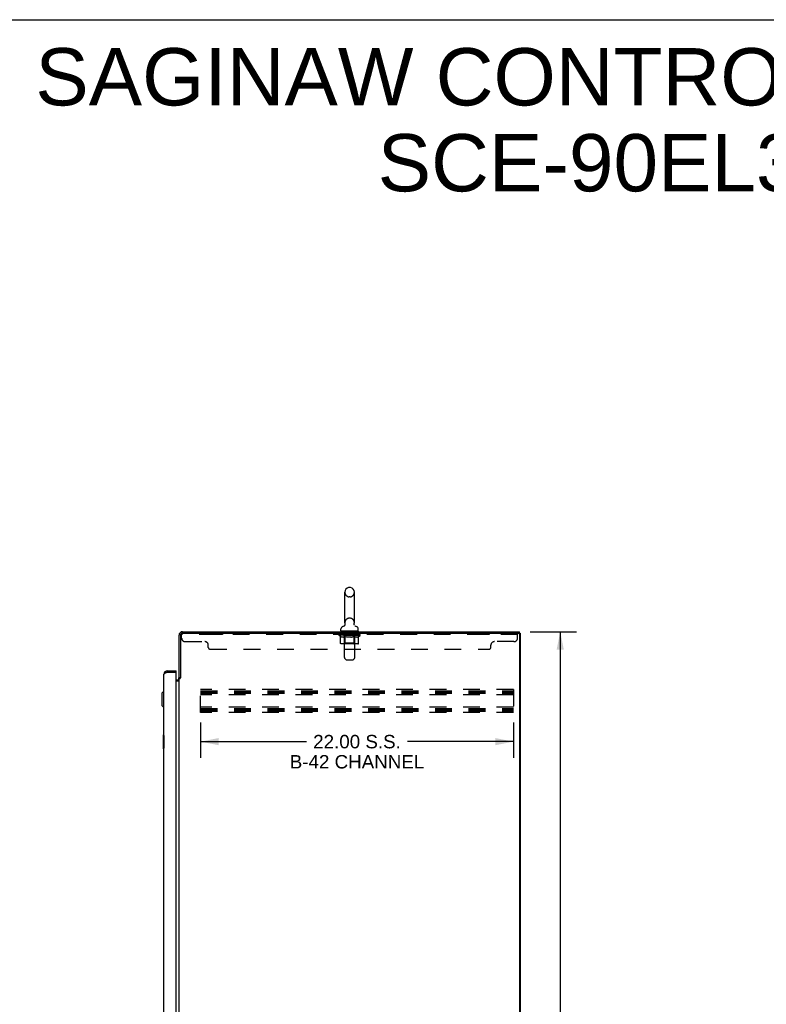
# Model space of a CAD drawing. Header units: inches. Extents: x 0 to 214, y 0 to 139.
# Tile 11 of 12: x 109 to 162, y 69 to 139. Entities that reach past the tile are written whole.
import ezdxf

# ---------------------------------------------------------------- set-up
doc = ezdxf.new("R2010")
doc.units = ezdxf.units.IN
doc.header["$LTSCALE"] = 11.781
doc.header["$MEASUREMENT"] = 0
doc.linetypes.add('HIDDEN', pattern=[0.2, 0.1, -0.1])
doc.layers.get('0').update_dxf_attribs({"linetype": 'CONTINUOUS'})
for name, color, linetype in [('02___PRT_ALL_AXES', 7, 'CONTINUOUS'), ('DEFAULT_2', 8, 'HIDDEN'), ('DIMENSIONS', 7, 'CONTINUOUS')]:
    doc.layers.add(name, color=color, linetype=linetype)
doc.styles.get("Standard").update_dxf_attribs({"font": 'arial.ttf'})
doc.dimstyles.new('DIMSTYLE_1', dxfattribs={"dimtxt": 0.945, "dimasz": 1.26, "dimexe": 0.09, "dimexo": 0.07, "dimgap": 0.0375, "dimtad": 0, "dimtih": 1, "dimtoh": 1, "dimzin": 4, "dimdsep": 46, "dimtxsty": 'Standard', "dimblk": '_FILLED', "dimblk1": '_FILLED', "dimblk2": '_FILLED', "dimcen": 0.09, "dimazin": 1, "dimtfac": 1, "dimtdec": 3, "dimtofl": 0, "dimtmove": 0, "dimatfit": 3, "dimldrblk": '_FILLED', "dimfxl": 1, "dimtolj": 1, "dimtzin": 4, "dimarcsym": 0})

# ---------------------------------------------------------------- blocks, each defined once
blk = doc.blocks.new('_FILLED')
at = {"color": 0, "linetype": 'ByBlock'}
blk.add_solid([(0, 0), (-1, 0.2), (-1, -0.2)], dxfattribs=at)
blk = doc.blocks.new('*D3')
at = {"layer": 'DIMENSIONS', "color": 2, "linetype": 'Continuous'}
for p, q in [((145.08, 95.525), (148.325, 95.525)), ((147.191, 95.525), (147.191, 51.47)), ((147.191, 5.525), (147.191, 49.58)), ((145.08, 5.525), (148.325, 5.525))]:
    blk.add_line(p, q, dxfattribs=at)
at = {"layer": 'DIMENSIONS', "color": 2, "linetype": 'Continuous', "xscale": 1.26, "yscale": 1.26, "zscale": 1.26}
for p, rotation in [((147.191, 95.525), 90), ((147.191, 5.525), 270)]:
    blk.add_blockref('_FILLED', p, dxfattribs=dict(at, rotation=rotation))
at = {"layer": 'DIMENSIONS', "color": 2, "linetype": 'Continuous', "insert": (147.191, 50.998), "char_height": 0.945, "width": 3.30223, "attachment_point": 2, "line_spacing_factor": 0.9}
blk.add_mtext('90.00', dxfattribs=at)
blk = doc.blocks.new('*D4')
at = {"layer": 'DIMENSIONS', "color": 2, "linetype": 'Continuous'}
for p, q in [((121.896, 89.136), (121.896, 86.655)), ((143.896, 89.136), (143.896, 86.655)), ((121.896, 87.789), (129.346, 87.789)), ((143.896, 87.789), (136.445, 87.789))]:
    blk.add_line(p, q, dxfattribs=at)
at = {"layer": 'DIMENSIONS', "color": 2, "linetype": 'Continuous', "xscale": 1.26, "yscale": 1.26, "zscale": 1.26, "rotation": 180}
blk.add_blockref('_FILLED', (121.896, 87.789), dxfattribs=at)
at = {"layer": 'DIMENSIONS', "color": 2, "linetype": 'Continuous', "xscale": 1.26, "yscale": 1.26, "zscale": 1.26}
blk.add_blockref('_FILLED', (143.896, 87.789), dxfattribs=at)
at = {"layer": 'DIMENSIONS', "color": 2, "linetype": 'Continuous', "insert": (132.896, 88.261), "char_height": 0.945, "width": 9.45, "attachment_point": 2, "line_spacing_factor": 0.9}
blk.add_mtext('22.00 S.S.\\PB-42 CHANNEL', dxfattribs=at)

msp = doc.modelspace()

# ---------------------------------------------------------------- linework, layer by layer
at = {"color": 7, "linetype": 'Continuous'}
for p, q in [((0, 138.6), (214.2, 138.6)), ((132.413, 98.637), (132.336, 98.637)), ((132.04, 96.147), (132.04, 98.307)), ((132.709, 96.147), (132.709, 98.307)), ((131.765, 95.575), (131.765, 95.731)), ((131.983, 95.924), (131.979, 95.921)), ((132.7, 96.054), (132.7, 96.06)), ((132.7, 96.043), (132.7, 96.048)), ((132.701, 96.031), (132.7, 96.037)), ((132.706, 96.008), (132.704, 96.014)), ((132.708, 96.003), (132.706, 96.008)), ((132.71, 95.997), (132.708, 96.003)), ((132.712, 95.992), (132.71, 95.997)), ((132.985, 95.575), (132.985, 95.731)), ((131.78, 95.555), (131.78, 95.525)), ((132.97, 95.555), (131.78, 95.555)), ((132.97, 95.555), (132.97, 95.525)), ((144.322, 95.421), (144.274, 95.421)), ((144.323, 95.421), (144.323, 95.525)), ((144.323, 95.421), (144.375, 95.421)), ((119.563, 92.775), (119.563, 92.671)), ((120.171, 92.671), (120.151, 92.671)), ((120.171, 92.671), (120.171, 92.775)), ((120.479, 92.285), (120.375, 92.285)), ((119.159, 91.208), (119.277, 91.326)), ((119.159, 91.208), (119.159, 90.341)), ((119.277, 91.326), (119.277, 90.223)), ((119.277, 91.326), (119.317, 91.326)), ((119.159, 90.341), (119.277, 90.223)), ((119.277, 90.223), (119.317, 90.223)), ((119.257, 88.26), (119.257, 87.29)), ((119.317, 88.275), (119.272, 88.275)), ((119.303, 88.175), (119.303, 87.375)), ((119.272, 87.275), (119.317, 87.275))]:
    msp.add_line(p, q, dxfattribs=at)
at = {"color": 3, "linetype": 'Continuous'}
for p, q in [((120.375, 92.272), (120.375, 95.279)), ((120.479, 95.278), (120.479, 92.273)), ((120.621, 95.525), (144.323, 95.525)), ((120.622, 95.421), (144.26, 95.421)), ((144.323, 95.359), (144.323, 5.692)), ((144.375, 95.421), (144.375, 5.629)), ((119.317, 12.522), (119.317, 92.529)), ((119.469, 92.635), (119.463, 92.633)), ((119.475, 92.638), (119.469, 92.635)), ((119.487, 92.643), (119.475, 92.638)), ((119.499, 92.647), (119.487, 92.643)), ((119.512, 92.652), (119.499, 92.647)), ((119.531, 92.659), (119.512, 92.652)), ((119.563, 92.671), (119.531, 92.659)), ((119.563, 92.775), (120.171, 92.775)), ((119.563, 92.671), (120.151, 92.671)), ((120.171, 12.399), (120.171, 92.651)), ((120.375, 12.818), (120.375, 92.233)), ((120.375, 92.233), (120.449, 92.233)), ((120.171, 92.129), (120.232, 92.129)), ((120.171, 92.077), (120.334, 92.077))]:
    msp.add_line(p, q, dxfattribs=at)
at = {"color": 7, "linetype": 'Continuous'}
for points in [[(132.047, 96.083), (132.048, 96.078), (132.048, 96.072), (132.049, 96.066), (132.049, 96.06), (132.05, 96.054), (132.05, 96.049), (132.049, 96.043), (132.049, 96.037), (132.048, 96.031), (132.047, 96.025), (132.046, 96.02), (132.045, 96.014), (132.043, 96.008), (132.041, 96.003), (132.04, 95.997), (132.037, 95.992), (132.035, 95.987), (132.032, 95.981), (132.03, 95.976), (132.027, 95.971), (132.024, 95.966), (132.02, 95.961), (132.017, 95.957), (132.013, 95.952), (132.009, 95.948), (132.005, 95.943), (132.001, 95.939), (131.997, 95.935), (131.993, 95.932), (131.988, 95.928), (131.983, 95.924)], [(132.7, 96.066), (132.701, 96.072), (132.702, 96.078), (132.703, 96.083)], [(132.703, 96.019), (132.702, 96.025), (132.701, 96.031), (132.7, 96.037), (132.7, 96.043), (132.7, 96.048), (132.7, 96.054), (132.7, 96.06), (132.7, 96.066), (132.701, 96.072), (132.702, 96.078), (132.703, 96.083)], [(132.704, 96.014), (132.703, 96.02), (132.702, 96.025)], [(119.302, 88.211), (119.302, 88.206), (119.302, 88.2), (119.303, 88.194), (119.303, 88.188), (119.303, 88.181), (119.303, 88.175)], [(119.303, 87.375), (119.303, 87.369), (119.303, 87.363), (119.303, 87.356), (119.302, 87.35), (119.302, 87.345), (119.302, 87.339)]]:
    msp.add_lwpolyline(points, dxfattribs=at)
at = {"color": 3, "linetype": 'Continuous'}
for points in [[(119.463, 92.633), (119.457, 92.631), (119.451, 92.628), (119.445, 92.626), (119.44, 92.624), (119.434, 92.621), (119.429, 92.619), (119.423, 92.616), (119.418, 92.614), (119.413, 92.612), (119.408, 92.609), (119.403, 92.607), (119.398, 92.605), (119.393, 92.602), (119.389, 92.6), (119.384, 92.597), (119.38, 92.595), (119.376, 92.593), (119.372, 92.59), (119.368, 92.588), (119.364, 92.586), (119.36, 92.583), (119.356, 92.581), (119.353, 92.578), (119.35, 92.576), (119.346, 92.574), (119.343, 92.571), (119.341, 92.569), (119.338, 92.567), (119.335, 92.564), (119.333, 92.562), (119.331, 92.559), (119.329, 92.557), (119.327, 92.555), (119.325, 92.552), (119.323, 92.55), (119.322, 92.548), (119.321, 92.545), (119.32, 92.543), (119.319, 92.54), (119.318, 92.538), (119.317, 92.536), (119.317, 92.533), (119.317, 92.531), (119.317, 92.529)], [(120.449, 92.233), (120.451, 92.234), (120.453, 92.236), (120.455, 92.237), (120.456, 92.239), (120.458, 92.24), (120.459, 92.242), (120.46, 92.243), (120.461, 92.245), (120.462, 92.246), (120.463, 92.247), (120.464, 92.249), (120.464, 92.25), (120.465, 92.251)], [(120.465, 92.251), (120.467, 92.255), (120.468, 92.257), (120.469, 92.259), (120.47, 92.26), (120.471, 92.262), (120.472, 92.264), (120.473, 92.265), (120.474, 92.267), (120.476, 92.269), (120.477, 92.271), (120.479, 92.273)], [(120.334, 92.077), (120.334, 92.079), (120.334, 92.081), (120.335, 92.083), (120.336, 92.085), (120.337, 92.087), (120.338, 92.089), (120.339, 92.09), (120.341, 92.092), (120.343, 92.094), (120.345, 92.095), (120.347, 92.096), (120.349, 92.098), (120.352, 92.099), (120.354, 92.1)], [(120.354, 92.1), (120.359, 92.103), (120.362, 92.104), (120.364, 92.105), (120.367, 92.107), (120.369, 92.108), (120.371, 92.11), (120.372, 92.111), (120.373, 92.113), (120.374, 92.115), (120.374, 92.116), (120.375, 92.118)]]:
    msp.add_lwpolyline(points, dxfattribs=at)
at = {"color": 7, "linetype": 'Continuous'}
for centre, radius, start, end in [((132.375, 98.307), 0.334, 102.42838, 180), ((132.336, 98.48), 0.157, 90, 102.42838), ((132.413, 98.48), 0.157, 77.57162, 90), ((132.375, 98.307), 0.334, 0, 77.57162), ((131.922, 95.731), 0.157, 101.64783, 180), ((131.838, 96.136), 0.257, 281.64783, 311.97165), ((132.375, 96.147), 0.334, 180, 191.06973), ((132.375, 96.147), 0.334, 348.93027, 360), ((132.911, 96.136), 0.257, 228.02808, 258.35217), ((132.828, 95.731), 0.157, 0, 78.35217), ((131.785, 95.575), 0.02, 180, 263.07693), ((132.965, 95.575), 0.02, 276.92307, 360), ((119.563, 92.529), 0.142, 90, 131.36291), ((119.481, 92.385), 0.26, 87.39532, 90), ((119.272, 88.26), 0.015, 90, 180), ((119.302, 88.26), 0.015, 0, 90), ((119.272, 87.29), 0.015, 180, 270), ((119.302, 87.29), 0.015, 270, 360)]:
    msp.add_arc(centre, radius, start, end, dxfattribs=at)
at = {"color": 3, "linetype": 'Continuous'}
for centre, radius, start, end in [((120.621, 95.279), 0.246, 90, 180), ((120.622, 95.278), 0.143, 90, 180), ((144.26, 95.359), 0.0625, 0, 90), ((119.563, 92.529), 0.246, 90, 180), ((120.151, 92.651), 0.02, 0, 90), ((120.232, 92.272), 0.142, 270, 360)]:
    msp.add_arc(centre, radius, start, end, dxfattribs=at)
at = {"layer": '02___PRT_ALL_AXES', "color": 8, "linetype": 'HIDDEN'}
for p, q in [((122.562, 95.421), (122.562, 95.317)), ((123.437, 95.421), (122.562, 95.421)), ((123.437, 95.317), (122.562, 95.317)), ((123.437, 95.421), (123.437, 95.317)), ((131.937, 95.317), (131.937, 95.421)), ((132.812, 95.421), (131.937, 95.421)), ((132.812, 95.317), (131.937, 95.317)), ((132.812, 95.317), (132.812, 95.421)), ((141.312, 95.421), (141.312, 95.317)), ((142.187, 95.421), (141.312, 95.421)), ((142.187, 95.317), (141.312, 95.317)), ((142.187, 95.421), (142.187, 95.317))]:
    msp.add_line(p, q, dxfattribs=at)
at = {"layer": 'DEFAULT_2', "color": 8, "linetype": 'HIDDEN'}
for p, q in [((132.413, 97.977), (132.336, 97.977)), ((132.413, 96.477), (132.336, 96.477)), ((120.562, 95.076), (120.562, 95.421)), ((120.622, 95.421), (120.562, 95.421)), ((144.187, 95.317), (120.562, 95.317)), ((131.631, 95.262), (131.631, 95.309)), ((131.631, 95.309), (131.988, 95.309)), ((131.739, 95.187), (131.631, 95.262)), ((133.118, 95.262), (131.631, 95.262)), ((131.632, 95.309), (131.632, 95.314)), ((131.773, 95.313), (131.632, 95.314)), ((131.642, 95.309), (131.642, 95.317)), ((131.653, 95.305), (131.653, 95.309)), ((131.653, 95.305), (133.096, 95.305)), ((131.663, 95.305), (131.663, 95.309)), ((131.665, 95.305), (131.665, 95.309)), ((131.676, 95.309), (131.676, 95.317)), ((131.695, 95.305), (131.695, 95.309)), ((131.698, 95.305), (131.698, 95.309)), ((131.731, 95.309), (131.731, 95.317)), ((131.739, 94.707), (131.739, 95.187)), ((131.739, 95.187), (131.759, 95.173)), ((131.748, 95.305), (131.748, 95.309)), ((131.751, 95.305), (131.751, 95.309)), ((131.779, 95.162), (131.759, 95.174)), ((131.773, 95.309), (131.773, 95.313)), ((131.798, 95.152), (131.778, 95.162)), ((131.817, 95.143), (131.798, 95.152)), ((131.805, 95.309), (131.805, 95.317)), ((131.806, 95.305), (131.806, 95.309)), ((131.807, 95.305), (131.807, 95.309)), ((131.81, 95.305), (131.81, 95.309)), ((131.836, 95.137), (131.817, 95.144)), ((131.82, 95.305), (131.82, 95.309)), ((131.82, 95.305), (131.82, 95.309)), ((131.824, 95.305), (131.824, 95.309)), ((131.827, 95.305), (131.827, 95.31)), ((131.831, 95.305), (131.831, 95.309)), ((131.855, 95.132), (131.836, 95.137)), ((131.85, 95.305), (131.85, 95.309)), ((131.941, 95.132), (131.855, 95.132)), ((131.868, 95.305), (131.868, 95.309)), ((131.871, 95.305), (131.871, 95.312)), ((131.897, 95.309), (131.897, 95.317)), ((131.897, 95.305), (131.897, 95.309)), ((131.908, 95.305), (131.908, 95.309)), ((131.913, 95.305), (131.913, 95.309)), ((131.921, 95.305), (131.921, 95.309)), ((131.937, 95.305), (131.937, 95.314)), ((131.941, 95.132), (131.96, 95.137)), ((131.957, 95.305), (131.957, 95.309)), ((131.96, 95.305), (131.96, 95.309)), ((131.979, 95.144), (131.96, 95.137)), ((131.998, 95.152), (131.979, 95.143)), ((131.988, 95.305), (131.988, 95.309)), ((132.017, 95.162), (131.998, 95.152)), ((132, 95.555), (132, 95.525)), ((132.066, 95.309), (132, 95.309)), ((132.003, 95.309), (132.003, 95.317)), ((132.009, 94.71), (132.009, 95.259)), ((132.01, 93.709), (132.01, 95.525)), ((132.011, 95.305), (132.011, 95.309)), ((132.017, 95.305), (132.017, 95.309)), ((132.037, 95.174), (132.017, 95.162)), ((132.023, 95.305), (132.023, 95.315)), ((132.031, 95.305), (132.031, 95.309)), ((132.057, 95.187), (132.037, 95.173)), ((132.042, 95.305), (132.042, 95.309)), ((132.057, 94.707), (132.057, 95.187)), ((132.057, 95.187), (132.097, 95.173)), ((132.066, 95.305), (132.066, 95.309)), ((132.154, 95.309), (132.091, 95.309)), ((132.136, 95.162), (132.096, 95.174)), ((132.115, 95.305), (132.115, 95.309)), ((132.12, 95.309), (132.12, 95.317)), ((132.125, 95.305), (132.125, 95.309)), ((132.127, 95.305), (132.127, 95.316)), ((132.131, 95.305), (132.131, 95.309)), ((132.175, 95.152), (132.136, 95.162)), ((132.14, 95.305), (132.14, 95.309)), ((132.154, 95.305), (132.154, 95.309)), ((132.213, 95.143), (132.174, 95.152)), ((132.248, 95.309), (132.191, 95.309)), ((132.207, 95.305), (132.207, 95.309)), ((132.251, 95.137), (132.212, 95.144)), ((132.24, 95.309), (132.375, 95.317)), ((132.245, 95.309), (132.245, 95.317)), ((132.246, 95.317), (132.245, 95.317)), ((132.246, 95.309), (132.246, 95.317)), ((132.246, 95.305), (132.246, 95.309)), ((132.248, 95.305), (132.248, 95.309)), ((132.251, 95.305), (132.251, 95.31)), ((132.289, 95.132), (132.251, 95.137)), ((132.252, 95.305), (132.252, 95.309)), ((132.46, 95.132), (132.289, 95.132)), ((132.346, 95.309), (132.295, 95.309)), ((132.304, 95.305), (132.304, 95.309)), ((132.346, 95.305), (132.346, 95.309)), ((132.372, 95.309), (132.371, 95.309)), ((132.371, 95.305), (132.371, 95.309)), ((132.372, 95.305), (132.372, 95.309)), ((132.375, 95.309), (132.375, 95.317)), ((132.375, 95.317), (132.509, 95.309)), ((132.378, 95.305), (132.378, 95.309)), ((132.378, 95.305), (132.378, 95.309)), ((132.378, 95.309), (132.378, 95.309)), ((132.403, 95.305), (132.403, 95.309)), ((132.403, 95.309), (132.454, 95.309)), ((132.445, 95.305), (132.445, 95.309)), ((132.46, 95.132), (132.498, 95.137)), ((132.497, 95.305), (132.497, 95.309)), ((132.498, 95.305), (132.498, 95.31)), ((132.537, 95.144), (132.498, 95.137)), ((132.501, 95.305), (132.501, 95.309)), ((132.501, 95.309), (132.559, 95.309)), ((132.503, 95.309), (132.503, 95.317)), ((132.503, 95.317), (132.504, 95.317)), ((132.503, 95.305), (132.503, 95.309)), ((132.504, 95.309), (132.504, 95.317)), ((132.575, 95.152), (132.536, 95.143)), ((132.542, 95.305), (132.542, 95.309)), ((132.614, 95.162), (132.574, 95.152)), ((132.595, 95.305), (132.595, 95.309)), ((132.595, 95.309), (132.658, 95.309)), ((132.609, 95.305), (132.609, 95.309)), ((132.653, 95.174), (132.613, 95.162)), ((132.618, 95.305), (132.618, 95.309)), ((132.622, 95.305), (132.622, 95.316)), ((132.624, 95.305), (132.624, 95.309)), ((132.629, 95.309), (132.629, 95.317)), ((132.634, 95.305), (132.634, 95.309)), ((132.692, 95.187), (132.652, 95.173)), ((132.683, 95.305), (132.683, 95.309)), ((132.683, 95.309), (132.749, 95.309)), ((132.692, 94.707), (132.692, 95.187)), ((132.692, 95.187), (132.712, 95.173)), ((132.707, 95.305), (132.707, 95.309)), ((132.732, 95.162), (132.712, 95.174)), ((132.718, 95.305), (132.718, 95.309)), ((132.726, 95.305), (132.726, 95.315)), ((132.751, 95.152), (132.732, 95.162)), ((132.733, 95.305), (132.733, 95.309)), ((132.738, 95.305), (132.738, 95.309)), ((132.74, 93.709), (132.74, 95.525)), ((132.74, 94.71), (132.74, 95.259)), ((132.746, 95.309), (132.746, 95.317)), ((132.75, 95.555), (132.75, 95.525)), ((132.771, 95.143), (132.751, 95.152)), ((132.761, 95.305), (132.761, 95.309)), ((132.761, 95.309), (132.99, 95.309)), ((132.79, 95.137), (132.77, 95.144)), ((132.789, 95.305), (132.789, 95.309)), ((132.809, 95.132), (132.789, 95.137)), ((132.792, 95.305), (132.792, 95.309)), ((132.894, 95.132), (132.809, 95.132)), ((132.812, 95.305), (132.812, 95.314)), ((132.828, 95.305), (132.828, 95.309)), ((132.836, 95.305), (132.836, 95.309)), ((132.841, 95.305), (132.841, 95.309)), ((132.852, 95.309), (132.852, 95.317)), ((132.853, 95.305), (132.853, 95.309)), ((132.878, 95.305), (132.878, 95.312)), ((132.881, 95.305), (132.881, 95.309)), ((132.894, 95.132), (132.913, 95.137)), ((132.899, 95.305), (132.899, 95.309)), ((132.932, 95.144), (132.913, 95.137)), ((132.918, 95.305), (132.918, 95.309)), ((132.922, 95.305), (132.922, 95.31)), ((132.925, 95.305), (132.925, 95.309)), ((132.929, 95.305), (132.929, 95.309)), ((132.929, 95.305), (132.929, 95.309)), ((132.952, 95.152), (132.932, 95.143)), ((132.939, 95.305), (132.939, 95.309)), ((132.942, 95.305), (132.942, 95.309)), ((132.943, 95.305), (132.943, 95.309)), ((132.944, 95.309), (132.944, 95.317)), ((132.971, 95.162), (132.951, 95.152)), ((132.99, 95.174), (132.97, 95.162)), ((133.01, 95.187), (132.99, 95.173)), ((132.998, 95.305), (132.998, 95.309)), ((133.001, 95.305), (133.001, 95.309)), ((133.01, 95.187), (133.118, 95.262)), ((133.01, 94.707), (133.01, 95.187)), ((133.018, 95.309), (133.018, 95.317)), ((133.052, 95.305), (133.052, 95.309)), ((133.054, 95.305), (133.054, 95.309)), ((133.073, 95.309), (133.073, 95.317)), ((133.085, 95.305), (133.085, 95.309)), ((133.086, 95.305), (133.086, 95.309)), ((133.096, 95.305), (133.096, 95.309)), ((133.107, 95.309), (133.107, 95.317)), ((133.118, 95.262), (133.118, 95.317)), ((144.187, 95.076), (144.187, 95.421)), ((120.812, 94.826), (122.187, 94.826)), ((122.437, 94.421), (122.437, 94.576)), ((122.562, 94.296), (142.187, 94.296)), ((132.96, 94.664), (131.789, 94.664)), ((132.009, 94.71), (131.962, 94.664)), ((132.74, 94.71), (132.009, 94.71)), ((132.667, 94.664), (132.67, 94.664)), ((132.676, 94.667), (132.679, 94.669)), ((132.679, 94.669), (132.682, 94.672)), ((132.74, 94.71), (132.787, 94.664)), ((142.312, 94.421), (142.312, 94.576)), ((143.937, 94.826), (142.562, 94.826)), ((132.11, 93.567), (132.039, 93.639)), ((132.639, 93.567), (132.71, 93.639)), ((132.181, 93.538), (132.568, 93.538)), ((121.896, 89.838), (121.896, 91.463)), ((143.896, 91.463), (121.896, 91.463)), ((121.896, 91.359), (143.896, 91.359)), ((121.896, 91.269), (143.896, 91.269)), ((121.896, 91.192), (143.896, 91.192)), ((143.896, 91.088), (121.896, 91.088)), ((143.896, 91.463), (143.896, 89.838)), ((143.896, 90.213), (121.896, 90.213)), ((121.896, 90.109), (143.896, 90.109)), ((121.896, 90.019), (143.896, 90.019)), ((121.896, 89.942), (143.896, 89.942)), ((143.896, 89.838), (121.896, 89.838))]:
    msp.add_line(p, q, dxfattribs=at)
for points in [[(131.789, 94.664), (131.783, 94.664), (131.777, 94.665), (131.771, 94.667), (131.765, 94.669), (131.76, 94.672), (131.755, 94.675), (131.75, 94.679), (131.747, 94.684), (131.743, 94.689), (131.741, 94.695), (131.739, 94.701), (131.739, 94.707)], [(132.082, 94.664), (132.079, 94.664), (132.076, 94.665), (132.073, 94.667), (132.07, 94.669), (132.067, 94.672), (132.065, 94.675), (132.063, 94.679), (132.061, 94.684), (132.059, 94.689), (132.058, 94.695), (132.057, 94.701), (132.057, 94.707)], [(132.67, 94.664), (132.673, 94.665), (132.676, 94.667)], [(132.682, 94.672), (132.684, 94.675), (132.687, 94.679), (132.689, 94.684), (132.69, 94.689)], [(132.684, 94.675), (132.687, 94.679), (132.689, 94.684)], [(132.69, 94.689), (132.691, 94.695), (132.692, 94.701), (132.692, 94.707)], [(132.691, 94.695), (132.692, 94.701), (132.692, 94.707)], [(132.96, 94.664), (132.966, 94.664), (132.972, 94.665), (132.978, 94.667), (132.984, 94.669), (132.989, 94.672), (132.994, 94.675), (132.999, 94.679), (133.003, 94.684), (133.006, 94.689), (133.008, 94.695), (133.01, 94.701), (133.01, 94.707)]]:
    msp.add_lwpolyline(points, dxfattribs=at)
for centre, radius, start, end in [((132.375, 98.307), 0.334, 180, 257.57162), ((132.336, 98.134), 0.157, 257.57162, 270), ((132.413, 98.134), 0.157, 270, 282.42838), ((132.375, 98.307), 0.334, 282.42838, 360), ((132.375, 96.147), 0.334, 102.42838, 180), ((132.336, 96.32), 0.157, 90, 102.42838), ((132.413, 96.32), 0.157, 77.57162, 90), ((132.375, 96.147), 0.334, 0, 77.57162), ((120.812, 95.076), 0.25, 180, 270), ((131.785, 95.575), 0.02, 263.07693, 270), ((131.962, 95.259), 0.0466, 0, 89.99999), ((131.98, 95.525), 0.03, 0, 90), ((132.77, 95.525), 0.03, 90, 180), ((132.787, 95.259), 0.0466, 90.00001, 180), ((132.965, 95.575), 0.02, 270, 276.92307), ((143.937, 95.076), 0.25, 270, 360), ((122.187, 94.576), 0.25, 0, 90), ((122.562, 94.421), 0.125, 180, 270), ((142.187, 94.421), 0.125, 270, 360), ((142.562, 94.576), 0.25, 90, 180), ((132.11, 93.709), 0.1, 180, 225), ((132.181, 93.638), 0.1, 225, 270), ((132.568, 93.638), 0.1, 270, 315), ((132.64, 93.709), 0.1, 315, 360)]:
    msp.add_arc(centre, radius, start, end, dxfattribs=at)
for centre, major_axis, ratio, start_param, end_param in [((132.375, 95.317), (0.743, 0.008), 0.059247, 9.249624, 9.431866), ((132.375, 95.317), (0.744, 0), 0.060167, -3.084065, -2.96706), ((131.579, 95.303), (0.232, 0.002), 0.059247, 0.251393, 1.295349), ((132.375, 95.317), (0.743, 0.015), 0.056515, 2.79136, 2.965893), ((131.66, 95.303), (0.232, -0.002), 0.059247, 0.601702, 1.645657), ((132.375, 95.317), (0.743, -0.008), 0.059247, -2.966439, -2.791906), ((131.579, 95.295), (0.232, 0.005), 0.056515, 1.199244, 1.294804), ((131.66, 95.295), (0.232, 0), 0.060167, 1.549477, 1.645036), ((131.664, 95.298), (0.192, 0.002), 0.059247, 1.051627, 1.625044), ((131.608, 95.295), (0.232, 0.002), 0.059247, 1.16236, 1.374323), ((131.64, 95.298), (0.192, 0.004), 0.056515, 0.876548, 1.449966), ((131.708, 95.298), (0.192, 0), 0.060167, 1.226781, 1.800198), ((131.575, 95.303), (0.232, 0.005), 0.056515, 0.076315, 1.120271), ((132.375, 95.317), (0.743, 0.022), 0.052059, 2.616423, 2.790956), ((131.733, 95.303), (0.232, -0.005), 0.056515, 0.77678, 1.820736), ((132.375, 95.317), (0.743, -0.015), 0.056515, -2.79136, -2.616827), ((131.575, 95.295), (0.232, 0.007), 0.052059, 1.024308, 1.119867), ((131.733, 95.295), (0.232, -0.002), 0.059247, 1.724631, 1.82019), ((131.64, 95.298), (0.192, 0.006), 0.052059, 0.701611, 1.275029), ((131.773, 95.298), (0.192, -0.002), 0.059247, 1.401935, 1.975352), ((132.375, 95.317), (0.743, 0.029), 0.046022, 2.441677, 2.61621), ((131.826, 95.303), (0.232, -0.007), 0.052059, 0.951717, 1.995673), ((131.595, 95.303), (0.232, 0.007), 0.052059, -0.098622, 0.945334), ((132.375, 95.317), (0.743, -0.022), 0.052059, -2.616423, -2.441891), ((131.595, 95.295), (0.232, 0.009), 0.046022, 0.849561, 0.945121), ((131.826, 95.295), (0.232, -0.005), 0.056515, 1.899709, 1.995269), ((131.661, 95.298), (0.192, 0.007), 0.046022, 0.526865, 1.100283), ((131.856, 95.298), (0.192, -0.004), 0.056515, 1.577013, 2.150431), ((131.608, 95.303), (0.232, 0), 0.060167, 0.426548, 0.780915), ((132.375, 95.317), (0.743, 0.034), 0.038593, 2.267147, 2.44168), ((131.936, 95.303), (0.232, -0.009), 0.046022, 1.126463, 2.170419), ((131.639, 95.303), (0.232, 0.009), 0.046022, -0.273368, 0.770588), ((132.375, 95.317), (0.743, -0.029), 0.046022, -2.441677, -2.267144), ((131.639, 95.295), (0.232, 0.011), 0.038593, 0.675031, 0.77059), ((131.936, 95.295), (0.232, -0.007), 0.052059, 2.074646, 2.170205), ((131.704, 95.298), (0.192, 0.009), 0.038593, 0.352335, 0.925752), ((131.955, 95.298), (0.192, -0.006), 0.052059, 1.75195, 2.325367), ((132.375, 95.317), (0.743, 0.039), 0.030002, 2.09283, 2.267363), ((132.058, 95.303), (0.232, -0.011), 0.038593, 1.300994, 2.344949), ((131.705, 95.303), (0.232, 0.011), 0.038593, -0.447899, 0.596057), ((132.375, 95.317), (0.743, -0.034), 0.038593, -2.267147, -2.092614), ((131.705, 95.295), (0.232, 0.012), 0.030002, 0.500714, 0.596274), ((132.058, 95.295), (0.232, -0.009), 0.046022, 2.249392, 2.344952), ((131.768, 95.298), (0.192, 0.01), 0.030002, 0.178018, 0.751436), ((132.067, 95.298), (0.192, -0.007), 0.046022, 1.926696, 2.500114), ((131.791, 95.303), (0.232, 0.012), 0.030002, -0.622215, 0.421741), ((132.375, 95.317), (0.743, 0.042), 0.020513, 1.918702, 2.093235), ((132.191, 95.303), (0.232, -0.012), 0.030002, 1.47531, 2.519266), ((132.375, 95.317), (0.743, -0.039), 0.030002, -2.09283, -1.918297), ((131.791, 95.295), (0.232, 0.013), 0.020513, 0.326586, 0.422146), ((132.191, 95.295), (0.232, -0.011), 0.038593, 2.423923, 2.519482), ((131.85, 95.298), (0.192, 0.011), 0.020513, 0.00389, 0.577307), ((132.188, 95.298), (0.192, -0.009), 0.038593, 2.101227, 2.674644), ((131.896, 95.303), (0.232, 0.013), 0.020513, -0.796343, 0.247613), ((132.375, 95.317), (0.743, 0.044), 0.010411, 1.744712, 1.919245), ((132.329, 95.303), (0.232, -0.013), 0.020513, 1.649438, 2.693394), ((132.375, 95.317), (0.743, -0.042), 0.020513, -1.918702, -1.744169), ((131.896, 95.295), (0.232, 0.014), 0.010411, 0.152596, 0.248156), ((132.329, 95.295), (0.232, -0.012), 0.030002, 2.598239, 2.693799), ((131.948, 95.298), (0.192, 0.011), 0.010411, 6.113086, 6.686503), ((132.315, 95.298), (0.192, -0.01), 0.030002, 2.275543, 2.848961), ((132.014, 95.303), (0.232, 0.014), 0.010411, -0.970333, -0.000837), ((132.469, 95.303), (0.232, -0.014), 0.010411, 1.823428, 2.867384), ((132.375, 95.317), (0.743, -0.044), 0.010411, -1.744712, -1.570179), ((132.469, 95.295), (0.232, -0.013), 0.020513, 2.772368, 2.867927), ((132.443, 95.298), (0.192, -0.011), 0.020513, 2.449671, 3.023089), ((132.281, 95.303), (0.232, 0.014), 0.010411, 0.274209, 1.318165), ((132.179, 95.298), (0.192, 0.011), 0.010411, -0.000452, 0.517932), ((132.144, 95.295), (0.232, 0.014), 0.010411, 0.099676, 0.195236), ((132.375, 95.317), (0.743, 0.044), 0.010411, -1.571413, -1.39688), ((132.605, 95.295), (0.232, -0.014), 0.010411, 2.946357, 3.041917), ((132.57, 95.298), (0.192, -0.011), 0.010411, 2.623661, 3.142044), ((132.42, 95.303), (0.232, 0.013), 0.020513, 0.448199, 1.492154), ((132.306, 95.298), (0.192, 0.011), 0.020513, 0.118504, 0.691921), ((132.281, 95.295), (0.232, 0.013), 0.020513, 0.273666, 0.369225), ((132.735, 95.303), (0.232, -0.014), 0.010411, -3.140756, -2.17126), ((132.375, 95.317), (0.743, 0.042), 0.020513, -1.397424, -1.222891), ((132.375, 95.317), (0.743, -0.044), 0.010411, 1.222347, 1.39688), ((132.558, 95.303), (0.232, 0.012), 0.030002, 0.622327, 1.666283), ((132.434, 95.298), (0.192, 0.01), 0.030002, 0.292632, 0.86605), ((132.801, 95.298), (0.192, -0.011), 0.010411, 2.738275, 3.311692), ((132.854, 95.303), (0.232, -0.013), 0.020513, 2.89398, 3.937936), ((132.42, 95.295), (0.232, 0.012), 0.030002, 0.447794, 0.543354), ((132.854, 95.295), (0.232, -0.014), 0.010411, 2.893437, 2.988996), ((132.375, 95.317), (0.743, 0.039), 0.030002, -1.223295, -1.048762), ((132.375, 95.317), (0.743, -0.042), 0.020513, 1.048358, 1.222891), ((132.691, 95.303), (0.232, 0.011), 0.038593, 0.796643, 1.840599), ((132.561, 95.298), (0.192, 0.009), 0.038593, 0.466948, 1.040366), ((132.899, 95.298), (0.192, -0.011), 0.020513, 2.564285, 3.137703), ((132.958, 95.303), (0.232, -0.012), 0.030002, 2.719852, 3.763807), ((132.814, 95.303), (0.232, 0.009), 0.046022, 0.971174, 2.01513), ((132.558, 95.295), (0.232, 0.011), 0.038593, 0.62211, 0.71767), ((132.958, 95.295), (0.232, -0.013), 0.020513, 2.719447, 2.815007), ((132.375, 95.317), (0.743, 0.034), 0.038593, -1.048979, -0.874446), ((132.375, 95.317), (0.743, -0.039), 0.030002, 0.874229, 1.048762), ((132.682, 95.298), (0.192, 0.007), 0.046022, 0.641479, 1.214897), ((132.923, 95.303), (0.232, 0.007), 0.052059, 1.14592, 2.189876), ((132.981, 95.298), (0.192, -0.01), 0.030002, 2.390157, 2.963574), ((133.044, 95.303), (0.232, -0.011), 0.038593, 2.545535, 3.589491), ((132.794, 95.298), (0.192, 0.006), 0.052059, 0.816225, 1.389643), ((132.691, 95.295), (0.232, 0.009), 0.046022, 0.796641, 0.892201), ((133.044, 95.295), (0.232, -0.012), 0.030002, 2.545319, 2.640878), ((133.016, 95.303), (0.232, 0.005), 0.056515, 1.320857, 2.364813), ((132.375, 95.317), (0.743, 0.029), 0.046022, -0.874448, -0.699915), ((132.375, 95.317), (0.743, -0.034), 0.038593, 0.699913, 0.874446), ((133.045, 95.298), (0.192, -0.009), 0.038593, 2.21584, 2.789258), ((133.11, 95.303), (0.232, -0.009), 0.046022, 2.371005, 3.41496), ((132.893, 95.298), (0.192, 0.004), 0.056515, 0.991162, 1.564579), ((133.09, 95.303), (0.232, 0.002), 0.059247, 1.495935, 2.539891), ((133.154, 95.303), (0.232, -0.007), 0.052059, 2.196258, 3.240214), ((133.088, 95.298), (0.192, -0.007), 0.046022, 2.04131, 2.614727), ((132.814, 95.295), (0.232, 0.007), 0.052059, 0.971387, 1.066947), ((133.11, 95.295), (0.232, -0.011), 0.038593, 2.371002, 2.466562), ((133.141, 95.303), (0.232, 0), 0.060167, 1.671089, 2.715045), ((133.174, 95.303), (0.232, -0.005), 0.056515, 2.021322, 3.065278), ((132.375, 95.317), (0.743, 0.022), 0.052059, -0.699702, -0.525169), ((132.375, 95.317), (0.743, -0.029), 0.046022, 0.525382, 0.699915), ((132.976, 95.298), (0.192, 0.002), 0.059247, 1.16624, 1.739658), ((133.17, 95.303), (0.232, -0.002), 0.059247, 1.846243, 2.890199), ((133.11, 95.298), (0.192, -0.006), 0.052059, 1.866564, 2.439981), ((133.041, 95.298), (0.192, 0), 0.060167, 1.341394, 1.914812), ((133.109, 95.298), (0.192, -0.004), 0.056515, 1.691627, 2.265045), ((133.086, 95.298), (0.192, -0.002), 0.059247, 1.516549, 2.089966), ((132.923, 95.295), (0.232, 0.005), 0.056515, 1.146324, 1.241883), ((133.154, 95.295), (0.232, -0.009), 0.046022, 2.196472, 2.292031), ((132.375, 95.317), (0.743, 0.015), 0.056515, -0.524765, -0.350233), ((132.375, 95.317), (0.743, -0.022), 0.052059, 0.350636, 0.525169), ((133.016, 95.295), (0.232, 0.002), 0.059247, 1.321402, 1.416962), ((133.174, 95.295), (0.232, -0.007), 0.052059, 2.021726, 2.117285), ((132.375, 95.317), (0.743, 0.008), 0.059247, -0.349687, -0.175154), ((132.375, 95.317), (0.743, -0.015), 0.056515, 0.1757, 0.350233), ((133.09, 95.295), (0.232, 0), 0.060167, 1.496556, 1.592116), ((133.17, 95.295), (0.232, -0.005), 0.056515, 1.846789, 1.942348), ((133.141, 95.295), (0.232, -0.002), 0.059247, 1.67171, 1.76727), ((132.375, 95.317), (0.744, 0), 0.060167, -0.174533, 0), ((132.375, 95.317), (0.743, -0.008), 0.059247, 0.000621, 0.175154)]:
    msp.add_ellipse(centre, major_axis=major_axis, ratio=ratio, start_param=start_param, end_param=end_param, dxfattribs=at)

# ---------------------------------------------------------------- texts
at = {"layer": 'DIMENSIONS', "color": 2, "linetype": 'Continuous', "insert": (161.274, 136.597), "char_height": 4.032, "width": 101.83423, "attachment_point": 2, "line_spacing_factor": 0.9}
msp.add_mtext('SAGINAW CONTROL & ENGINEERING\\PSCE-90EL3624SSFS', dxfattribs=at)

# ---------------------------------------------------------------- dimensions: what is measured, and where the dimension line sits
at = {"layer": 'DIMENSIONS', "color": 2, "linetype": 'Continuous'}
dim = msp.add_linear_dim(base=(147.191, 95.525), p1=(145.01, 5.525), p2=(145.01, 95.525), angle=90, dimstyle='DIMSTYLE_1', dxfattribs=at)
dim.commit()
dim.dimension.update_dxf_attribs({"geometry": '*D3', "text_midpoint": (147.187, 50.52), "dimtype": 160})
dim = msp.add_linear_dim(base=(143.896, 87.789), p1=(121.896, 89.206), p2=(143.896, 89.206), text='<> S.S.\\PB-42 CHANNEL', dimstyle='DIMSTYLE_1', dxfattribs=at)
dim.commit()
dim.dimension.update_dxf_attribs({"geometry": '*D4', "text_midpoint": (132.896, 87.08), "dimtype": 160})

doc.saveas('drawing.dxf')
